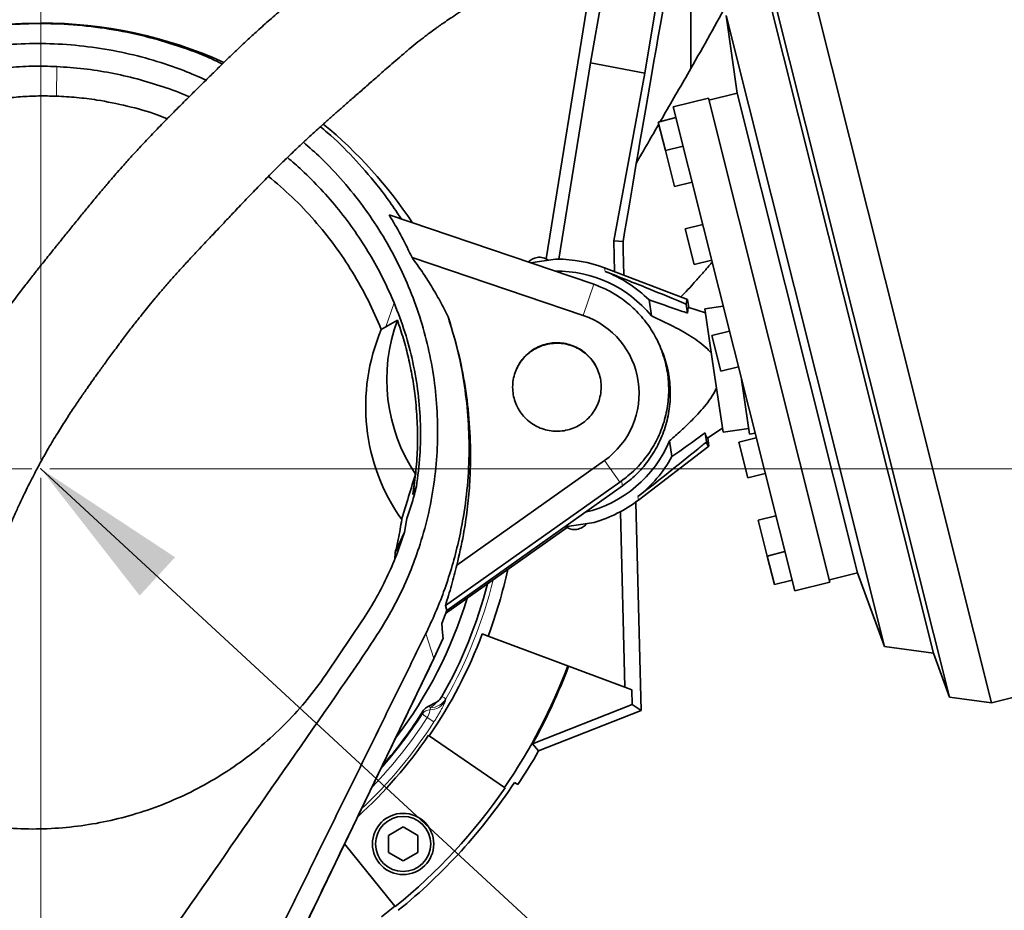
# Model space of a CAD drawing. Header units: millimetres. Extents: x 0 to 11920, y 0 to 8400.
# Tile 28 of 120: x 2749 to 3183, y 5019 to 5412. Entities that reach past the tile are written whole.
import ezdxf

# ---------------------------------------------------------------- set-up
doc = ezdxf.new("R2010")
doc.units = ezdxf.units.MM
doc.header["$LTSCALE"] = 20
doc.header["$PDSIZE"] = -1
doc.styles.add('SLDTEXTSTYLE0', font='TXT', dxfattribs={"width": 0.605})
doc.dimstyles.new('SLDDIMSTYLE1', dxfattribs={"dimtxt": 70, "dimasz": 70, "dimexe": 0, "dimexo": 0.0625, "dimgap": -17.5, "dimtad": 1, "dimdec": 1, "dimrnd": 1e-09, "dimzin": 12, "dimdsep": 46, "dimtxsty": 'SLDTEXTSTYLE0', "dimsah": 1, "dimcen": 0.09, "dimadec": 0, "dimazin": 3, "dimtfac": 1, "dimtmove": 0, "dimatfit": 0, "dimfxl": 1, "dimfrac": 2, "dimtolj": 1, "dimarcsym": 0})
doc.dimstyles.new('SLDDIMSTYLE2', dxfattribs={"dimtxt": 70, "dimasz": 70, "dimexe": 0, "dimexo": 0.0625, "dimgap": 17.5, "dimtad": 1, "dimdec": 1, "dimrnd": 1e-09, "dimzin": 12, "dimdsep": 46, "dimtxsty": 'SLDTEXTSTYLE0', "dimsah": 1, "dimcen": 0.09, "dimadec": 0, "dimazin": 3, "dimtfac": 1, "dimtmove": 0, "dimatfit": 0, "dimfxl": 1, "dimfrac": 2, "dimtolj": 1, "dimtzin": 12, "dimarcsym": 0})
doc.dimstyles.new('SLDDIMSTYLE5', dxfattribs={"dimtxt": 0.18, "dimasz": 70, "dimexe": 0, "dimexo": 0.0625, "dimgap": 0, "dimtad": 0, "dimtih": 1, "dimtoh": 1, "dimdec": 0, "dimrnd": 1e-09, "dimzin": 0, "dimdsep": 46, "dimtxsty": 'Standard', "dimsah": 1, "dimcen": 0.09, "dimadec": 0, "dimazin": 0, "dimtfac": 70, "dimtdec": 0, "dimtofl": 0, "dimtmove": 0, "dimatfit": 3, "dimfxl": 1, "dimfrac": 2, "dimtolj": 1, "dimtzin": 0, "dimarcsym": 0})
doc.dimstyles.new('SLDDIMSTYLE7', dxfattribs={"dimtxt": 70, "dimasz": 70, "dimexe": 0, "dimexo": 0.0625, "dimgap": 17.5, "dimtad": 1, "dimdec": 1, "dimrnd": 1e-09, "dimzin": 12, "dimdsep": 46, "dimtxsty": 'SLDTEXTSTYLE0', "dimsah": 1, "dimcen": 0.09, "dimadec": 0, "dimazin": 3, "dimtfac": 1, "dimtofl": 0, "dimtmove": 0, "dimatfit": 3, "dimfxl": 1, "dimfrac": 2, "dimtolj": 1, "dimtzin": 12, "dimarcsym": 0})

# ---------------------------------------------------------------- blocks, each defined once
blk = doc.blocks.new('_D_22')
at = {"color": 7, "linetype": 'Continuous', "lineweight": 0}
for p, q in [((2758.05, 5217.64), (2758.05, 6191.72)), ((3108.05, 6097.64), (3108.05, 6191.72)), ((2758.05, 6161.72), (2462.4, 6161.72)), ((2758.05, 6161.72), (3108.05, 6161.72))]:
    blk.add_line(p, q, dxfattribs=at)
at = {"color": 7, "linetype": 'Continuous', "lineweight": 18}
for points in [[(2758.05, 6161.72), (2828.05, 6151.72), (2828.05, 6171.72)], [(3108.05, 6161.72), (3038.05, 6171.72), (3038.05, 6151.72)]]:
    blk.add_solid(points, dxfattribs=at)
at = {"color": 7, "linetype": 'Continuous', "lineweight": 18, "insert": (2462.4, 6251.96), "char_height": 70, "attachment_point": 1, "style": 'SLDTEXTSTYLE0'}
blk.add_mtext('350', dxfattribs=at)
blk = doc.blocks.new('_D_23')
at = {"color": 7, "linetype": 'Continuous', "lineweight": 0}
for p, q in [((2753.16, 6043.64), (2288.66, 6043.64)), ((2318.66, 5213.64), (2318.66, 6043.64)), ((2754.05, 5213.64), (2288.66, 5213.64))]:
    blk.add_line(p, q, dxfattribs=at)
at = {"color": 7, "linetype": 'Continuous', "lineweight": 18}
for points in [[(2318.66, 6043.64), (2308.66, 5973.64), (2328.66, 5973.64)], [(2318.66, 5213.64), (2328.66, 5283.64), (2308.66, 5283.64)]]:
    blk.add_solid(points, dxfattribs=at)
at = {"color": 7, "linetype": 'Continuous', "lineweight": 18, "insert": (2228.43, 5548.43), "char_height": 70, "attachment_point": 1, "rotation": 90, "style": 'SLDTEXTSTYLE0'}
blk.add_mtext('830', dxfattribs=at)
blk = doc.blocks.new('_D_24')
at = {"color": 7, "linetype": 'Continuous', "lineweight": 0}
for p, q in [((2758.05, 5209.64), (2758.05, 4967.73)), ((2725.05, 4792.64), (2725.05, 5027.73)), ((2725.05, 4997.73), (2202.24, 4997.73)), ((2758.05, 4997.73), (2725.05, 4997.73)), ((2758.05, 4997.73), (2878.05, 4997.73))]:
    blk.add_line(p, q, dxfattribs=at)
at = {"color": 7, "linetype": 'Continuous', "lineweight": 18}
for points in [[(2725.05, 4997.73), (2655.05, 5007.73), (2655.05, 4987.73)], [(2758.05, 4997.73), (2828.05, 4987.73), (2828.05, 5007.73)]]:
    blk.add_solid(points, dxfattribs=at)
at = {"color": 7, "linetype": 'Continuous', "lineweight": 18, "insert": (2202.24, 5087.96), "char_height": 70, "attachment_point": 1, "style": 'SLDTEXTSTYLE0'}
blk.add_mtext('33', dxfattribs=at)
blk = doc.blocks.new('_D_29')
at = {"color": 7, "linetype": 'Continuous', "lineweight": 0}
for p, q in [((2762.05, 5213.64), (3942.51, 5213.64)), ((3912.51, 5213.64), (3912.51, 4068.64)), ((2762.05, 4068.64), (3942.51, 4068.64))]:
    blk.add_line(p, q, dxfattribs=at)
at = {"color": 7, "linetype": 'Continuous', "lineweight": 18}
for points in [[(3912.51, 5213.64), (3902.51, 5143.64), (3922.51, 5143.64)], [(3912.51, 4068.64), (3922.51, 4138.64), (3902.51, 4138.64)]]:
    blk.add_solid(points, dxfattribs=at)
at = {"color": 7, "linetype": 'Continuous', "lineweight": 18, "insert": (3822.28, 4534.19), "char_height": 70, "attachment_point": 1, "rotation": 90, "style": 'SLDTEXTSTYLE0'}
blk.add_mtext('1145', dxfattribs=at)
blk = doc.blocks.new('_D_31')
at = {"color": 7, "linetype": 'Continuous', "lineweight": 0}
for p, q in [((3467.39, 6043.64), (4537.73, 6043.64)), ((4507.73, 3672.64), (4507.73, 6043.64)), ((2972.47, 3672.64), (4537.73, 3672.64))]:
    blk.add_line(p, q, dxfattribs=at)
at = {"color": 7, "linetype": 'Continuous', "lineweight": 18}
for points in [[(4507.73, 6043.64), (4497.73, 5973.64), (4517.73, 5973.64)], [(4507.73, 3672.64), (4517.73, 3742.64), (4497.73, 3742.64)]]:
    blk.add_solid(points, dxfattribs=at)
at = {"color": 7, "linetype": 'Continuous', "lineweight": 18, "insert": (4417.5, 4751.19), "char_height": 70, "attachment_point": 1, "rotation": 90, "style": 'SLDTEXTSTYLE0'}
blk.add_mtext('2371', dxfattribs=at)
blk = doc.blocks.new('_D_32')
at = {"color": 7, "linetype": 'Continuous', "lineweight": 0}
for p, q in [((4331.41, 5708.24), (4331.41, 5828.24)), ((2910.05, 5708.24), (4361.41, 5708.24)), ((4331.41, 5213.64), (4331.41, 5708.24)), ((4202.49, 5316.56), (4202.49, 5605.31)), ((4202.49, 5605.31), (4309.92, 5605.31)), ((4309.92, 5605.31), (4309.92, 5316.56)), ((4309.92, 5316.56), (4202.49, 5316.56)), ((2762.05, 5213.64), (4361.41, 5213.64)), ((4331.41, 5213.64), (4331.41, 5093.64))]:
    blk.add_line(p, q, dxfattribs=at)
at = {"color": 7, "linetype": 'Continuous', "lineweight": 18}
for points in [[(4331.41, 5708.24), (4341.41, 5778.24), (4321.41, 5778.24)], [(4331.41, 5213.64), (4321.41, 5143.64), (4341.41, 5143.64)]]:
    blk.add_solid(points, dxfattribs=at)
at = {"color": 7, "linetype": 'Continuous', "lineweight": 18, "insert": (4219.69, 5340.62), "char_height": 70, "attachment_point": 1, "rotation": 90, "style": 'SLDTEXTSTYLE0'}
blk.add_mtext('494,6', dxfattribs=at)

msp = doc.modelspace()

# ---------------------------------------------------------------- linework, layer by layer
at = {"color": 7, "linetype": 'Continuous', "lineweight": 35}
for p, q in [((3040.440277, 5483.26613), (3024.346214, 5388.094783)), ((3177.268929, 5110.410498), (3090.055332, 5457.624824)), ((3044.731162, 5390.069592), (3044.731162, 5450.658991)), ((3158.760006, 5112.978854), (3074.956996, 5446.614967)), ((3000.713466, 5428.555825), (2980.860643, 5306.146002)), ((3000.443398, 5392.517665), (3006.77403, 5428.067554)), ((3151.690968, 5132.296008), (3077.855297, 5426.250204)), ((3060.243206, 5413.407291), (3065.11363, 5379.185504)), ((3130.100453, 5135.291976), (3060.243206, 5413.407291)), ((2986.416854, 5306.031885), (3000.443398, 5392.517665)), ((3024.346214, 5388.094783), (3000.443398, 5392.517665)), ((3024.346214, 5388.094783), (3010.666272, 5314.163546)), ((3065.11363, 5379.185504), (3052.685659, 5376.063836)), ((3118.221351, 5167.753317), (3065.11363, 5379.185504)), ((3052.442045, 5377.033708), (3036.924086, 5373.135894)), ((3052.442045, 5377.033708), (3065.840782, 5323.690725)), ((3090.519034, 5159.763961), (3036.924086, 5373.135894)), ((3038.109266, 5368.417464), (3030.350286, 5366.468557)), ((3033.516173, 5353.864545), (3030.350286, 5366.468557)), ((3041.275152, 5355.813452), (3033.516173, 5353.864545)), ((3037.479763, 5338.084721), (3033.516173, 5353.864545)), ((3037.479763, 5338.084721), (3045.238742, 5340.033628)), ((2911.627358, 5325.520115), (3001.455623, 5295.114925)), ((3065.840782, 5323.690725), (3106.036993, 5163.661776)), ((3049.924516, 5321.378652), (3042.165536, 5319.429745)), ((3046.129126, 5303.64992), (3042.165536, 5319.429745)), ((3010.666272, 5314.163546), (3014.801661, 5313.835942)), ((3010.666272, 5314.163546), (3011.00532, 5300.526756)), ((2997.264939, 5281.18532), (2921.749667, 5306.745829)), ((2973.981883, 5304.414273), (2985.08661, 5306.034426)), ((3046.129126, 5303.64992), (3053.888106, 5305.598828)), ((3043.261974, 5288.261145), (3006.679681, 5302.171583)), ((3001.925176, 5294.953396), (3001.455623, 5295.114925)), ((3027.287233, 5281.039157), (3026.265544, 5288.041945)), ((3043.261974, 5288.261145), (3043.787004, 5284.662526)), ((3042.679934, 5286.196007), (3043.263793, 5282.194163)), ((3051.196119, 5282.366353), (3043.787004, 5284.662526)), ((3058.979646, 5285.328411), (3050.935197, 5284.154746)), ((3050.935197, 5284.154746), (3054.905348, 5256.942839)), ((2908.198112, 5275.00462), (2910.233303, 5276.245933)), ((2915.29947, 5279.103726), (2910.233303, 5276.245933)), ((3061.739765, 5274.33984), (3053.980786, 5272.390932)), ((3057.944376, 5256.611108), (3053.980786, 5272.390932)), ((3030.748471, 5268.403118), (3030.130417, 5269.696278)), ((3057.944376, 5256.611108), (3065.703355, 5258.560015)), ((3054.905348, 5256.942839), (3058.875498, 5229.730931)), ((3067.105707, 5252.976979), (3070.615946, 5228.917366)), ((3051.547571, 5225.41612), (3050.963711, 5229.417964)), ((3052.170357, 5227.201983), (3058.614576, 5231.519324)), ((3058.875498, 5229.730931), (3070.255023, 5231.391176)), ((3073.555015, 5227.301027), (3065.796036, 5225.35212)), ((3070.615946, 5228.917366), (3073.059475, 5229.273871)), ((3021.612421, 5199.820731), (3052.695386, 5223.603365)), ((3036.344822, 5218.957319), (3035.323132, 5225.960107)), ((3052.695386, 5223.603365), (3052.170357, 5227.201983)), ((3069.759626, 5209.572296), (3065.796036, 5225.35212)), ((2941.492211, 5171.146198), (3006.593719, 5217.242014)), ((2923.280186, 5211.258506), (2922.14054, 5202.30212)), ((3069.759626, 5209.572296), (3077.518605, 5211.521203)), ((2922.14054, 5202.30212), (2923.706414, 5205.741373)), ((3013.313881, 5207.751072), (2936.447201, 5153.324801)), ((2937.053325, 5151.170834), (3014.532131, 5206.030528)), ((3013.313881, 5207.751072), (3014.114276, 5208.317074)), ((3020.488611, 5198.981781), (3020.507523, 5198.775625)), ((3020.507523, 5198.775625), (3020.528265, 5199.010685)), ((3020.507523, 5198.775625), (3022.787146, 5107.08739)), ((3013.637053, 5194.676375), (3015.559467, 5117.355385)), ((3082.204379, 5192.866227), (3074.445399, 5190.917319)), ((2918.396954, 5185.669161), (2919.468947, 5191.738129)), ((2989.172917, 5188.074667), (3002.023121, 5189.94948)), ((3078.408989, 5175.137495), (3074.445399, 5190.917319)), ((2918.178622, 5185.043533), (2914.342387, 5176.660742)), ((2936.522751, 5149.75845), (2990.099079, 5187.693739)), ((2914.114182, 5173.801633), (2914.342387, 5176.660742)), ((3078.408989, 5175.137495), (3086.167969, 5177.086402)), ((3081.574876, 5162.533483), (3078.408989, 5175.137495)), ((3105.79338, 5164.631648), (3118.221351, 5167.753317)), ((3118.221351, 5167.753317), (3130.100453, 5135.291976)), ((3081.574876, 5162.533483), (3089.333855, 5164.48239)), ((3090.519034, 5159.763961), (3106.036993, 5163.661776)), ((3177.268929, 5110.410498), (3398.837592, 5166.064307)), ((2934.887435, 5145.405245), (2937.053325, 5151.170834)), ((2937.053325, 5151.170834), (2936.447201, 5153.324801)), ((2899.597473, 5146.347727), (2884.536843, 5123.959003)), ((2955.340608, 5139.870294), (2952.738896, 5140.843034)), ((2935.434404, 5138.867312), (2931.423557, 5129.9877)), ((3015.559467, 5117.355385), (2955.340608, 5139.870294)), ((3130.100453, 5135.291976), (3151.690968, 5132.296008)), ((3151.690968, 5132.296008), (3158.760006, 5112.978854)), ((2931.424012, 5129.987484), (2857.635083, 4977.045252)), ((2931.499227, 5130.235682), (2930.838338, 5128.763228)), ((2931.424012, 5129.987484), (2930.838795, 5128.76302)), ((2931.528517, 5130.209034), (2932.120185, 5131.447002)), ((3015.559467, 5117.355385), (3018.734419, 5116.168319)), ((3018.896071, 5109.666538), (3018.734419, 5116.168319)), ((2928.835158, 5108.754811), (2932.556549, 5110.705082)), ((3158.760006, 5112.978854), (3177.268929, 5110.410498)), ((3018.896071, 5109.666538), (2974.924433, 5092.345649)), ((3022.787146, 5107.08739), (2977.591549, 5089.284371)), ((3018.896071, 5109.666538), (3022.787146, 5107.08739)), ((2929.345748, 5095.905216), (2929.086605, 5096.083321)), ((2962.531436, 5073.097325), (2929.345748, 5095.905216)), ((2977.591549, 5089.284371), (2974.924433, 5092.345649)), ((2968.449183, 5074.373399), (2966.963311, 5075.356876)), ((2962.79058, 5072.91922), (2962.531436, 5073.097325)), ((2911.319168, 5051.939696), (2917.819168, 5055.692473)), ((2917.819168, 5055.692473), (2924.319168, 5051.939696)), ((2911.319168, 5044.434143), (2911.319168, 5051.939696)), ((2924.319168, 5051.939696), (2924.319168, 5044.434143)), ((2891.98705, 5048.233804), (2914.195866, 5020.8082)), ((2917.819168, 5040.681366), (2911.319168, 5044.434143)), ((2924.319168, 5044.434143), (2917.819168, 5040.681366)), ((2914.195866, 5020.8082), (2914.393754, 5020.563829))]:
    msp.add_line(p, q, dxfattribs=at)
at = {"color": 8, "linetype": 'Continuous', "lineweight": 18}
for p, q in [((2765.072225, 5390.945579), (2764.925628, 5377.891344)), ((3006.901049, 5300.654296), (3006.679681, 5302.171583)), ((3001.925176, 5294.953396), (2997.264939, 5281.18532)), ((2913.8738, 5286.752051), (2910.233303, 5276.245933)), ((3013.313881, 5207.751072), (3006.593719, 5217.242014)), ((3014.114276, 5208.317074), (3014.532131, 5206.030528)), ((3021.612421, 5199.820731), (3021.391052, 5201.338017)), ((2927.830857, 5140.921579), (2931.424012, 5129.987484)), ((2936.662042, 5112.183978), (2936.449957, 5111.260664)), ((2929.762116, 5108.461174), (2928.835158, 5108.754811)), ((2929.65287, 5107.351486), (2929.918563, 5108.245534)), ((2928.444778, 5103.922664), (2931.408872, 5102.014193))]:
    msp.add_line(p, q, dxfattribs=at)
at = {"color": 7, "linetype": 'Continuous', "lineweight": 35}
for radius in [13.5, 12.165]:
    msp.add_circle((2917.819168, 5048.18692), radius, dxfattribs=at)
for centre, radius, start, end in [((2758.047743, 5213.635074), 196.5, 90, 165.54767756), ((2758.047743, 5213.635074), 196.5, 65.74478991, 90), ((2758.047743, 5213.635074), 196.5, 33.47756096, 50.6478037), ((2978.018481, 5299.893725), 7, 99.27800846, 136.03422715), ((2977.782204, 5299.859253), 7, 54.54368175, 97.32348785), ((2985.638674, 5246.837), 59.2, 90, 90.53431399), ((2985.638674, 5246.837), 59.2, 69.18066475, 90), ((2985.638674, 5246.837), 53.892393, 39.39313578, 90.80235501), ((2985.638674, 5246.837), 57.865275, 45.40474155, 68.44179634), ((2985.638674, 5246.837), 36.262613, 305.30080825, 71.3), ((2985.755886, 5252.9996), 75.136755, 159.67031496, 213.74756855), ((2985.638674, 5246.837), 53.892393, 283.39135885, 337.20836053), ((2985.638674, 5246.837), 57.865275, 308.15969997, 331.19675476), ((2985.638674, 5246.837), 59.2, 286.06718233, 307.42083156), ((2993.495145, 5193.814747), 7, 233.50617237, 277.32348785), ((2993.258868, 5193.780275), 7, 279.27800846, 322.05781456), ((2758.047743, 5213.635074), 210.63171, 339.5, 347.81175638), ((2758.047743, 5213.635074), 203.439454, 330.39519942, 345.55290251), ((2758.047743, 5213.635074), 196.5, 322.78554273, 343.10017428), ((2758.047743, 5213.635074), 207.854098, 325.5, 339.5), ((2758.047743, 5213.635074), 248.121824, 325.5, 339.5), ((2758.047743, 5213.635074), 248.488679, 330.78366856, 339.5), ((2758.047743, 5213.635074), 199.611253, 319.04956434, 327.7536403), ((2758.047743, 5213.635074), 207.539651, 312.38304778, 325.5), ((2758.047743, 5213.635074), 252.314447, 326.5, 330.47256858), ((2758.047743, 5213.635074), 250.532582, 309, 326.5), ((2758.047743, 5213.635074), 248.436271, 309, 325.5), ((2758.047743, 5213.635074), 248.121824, 307.25006572, 309)]:
    msp.add_arc(centre, radius, start, end, dxfattribs=at)
at = {"color": 8, "linetype": 'Continuous', "lineweight": 18}
for centre, radius, start, end in [((2758.047743, 5213.635074), 205.415171, 330.40386798, 346.19952056), ((2929.601265, 5115.305025), 7.953706, 270.37174104, 329.43685327), ((2928.103652, 5113.388495), 5.198941, 288.60247646, 328.92591188), ((2929.796153, 5116.197504), 7.952912, 270.88191816, 329.6911397), ((2929.66494, 5103.39078), 3.960724, 90.17461694, 146.65542436), ((2758.047743, 5213.635074), 206.187541, 313.27683283, 327.2239985), ((2758.047743, 5213.635074), 202.662188, 316.17723405, 327.2239985), ((2758.047743, 5213.635074), 200.015661, 318.5270616, 327.29636927)]:
    msp.add_arc(centre, radius, start, end, dxfattribs=at)
at = {"color": 7, "linetype": 'Continuous', "lineweight": 35}
for centre, major_axis, ratio, start_param, end_param in [((3108.047743, 5803.86657), (104.86083, 568.261586), 0.0095102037, 2.1748929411, 2.6124076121), ((3108.047743, 1665.187997), (-104.856189, 4228.981762), 0.0012990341, 0.5300367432, 0.5369555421), ((3047.890487, 5255.919388), (-4.720289, 32.353445), 0.0699799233, 6.244222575, 6.6333655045), ((3047.911539, 5255.922459), (-4.194014, 28.746293), 0.069965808, 6.2497963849, 6.6910615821), ((2986.785163, 5241.177684), (0, -86.101988), 0.9925257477, 4.3086379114, 5.3316286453), ((3047.911539, 5255.922459), (-4.194014, 28.746293), 0.069965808, 2.7337163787, 3.1749815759), ((3047.890487, 5255.919388), (-4.720289, 32.353445), 0.0699799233, 2.7914124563, 3.1805553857)]:
    msp.add_ellipse(centre, major_axis=major_axis, ratio=ratio, start_param=start_param, end_param=end_param, dxfattribs=at)
for points, knots in [([(2919.236153, 5457.427957), (2917.271554, 5456.113683), (2913.576753, 5453.641942), (2908.689248, 5450.080586), (2904.565538, 5446.9925), (2901.112956, 5444.358897), (2898.142159, 5442.082039), (2895.528852, 5440.08122), (2893.127068, 5438.249971), (2890.08749, 5435.945355), (2886.275245, 5433.080205), (2881.443413, 5429.47769), (2876.323028, 5425.64364), (2870.799984, 5421.374987), (2865.014818, 5416.691968), (2859.204802, 5411.748165), (2853.804055, 5406.93792), (2849.071377, 5402.573327), (2844.903282, 5398.63311), (2841.064401, 5394.940182), (2837.191576, 5391.169272), (2832.886877, 5386.940243), (2828.292565, 5382.412763), (2823.474624, 5377.64832), (2818.54152, 5372.729528), (2813.321044, 5367.454693), (2807.985848, 5361.961125), (2802.962443, 5356.663519), (2798.50793, 5351.840544), (2794.853269, 5347.784822), (2791.960766, 5344.506851), (2789.232426, 5341.364331), (2786.13539, 5337.735517), (2782.496607, 5333.384642), (2778.742181, 5328.830169), (2775.001376, 5324.252676), (2771.392561, 5319.811201), (2767.961297, 5315.570808), (2764.983481, 5311.875851), (2762.428295, 5308.694407), (2760.030611, 5305.698983), (2757.436527, 5302.444825), (2754.368953, 5298.569626), (2750.852585, 5294.073962), (2746.86387, 5288.870998), (2742.819418, 5283.425675), (2738.894026, 5277.950165), (2735.277531, 5272.72613), (2731.684448, 5267.341279), (2727.971457, 5261.547931), (2724.608218, 5256.058694), (2721.577979, 5250.9091), (2718.912196, 5246.221792), (2716.26189, 5241.390367), (2713.836517, 5236.806615), (2711.827983, 5232.888418), (2710.396113, 5230.024095), (2709.460232, 5228.120314), (2708.869553, 5226.907017), (2708.310033, 5225.74974), (2707.578671, 5224.224253), (2706.560483, 5222.073477), (2705.044919, 5218.818135), (2702.975385, 5214.259114), (2700.314415, 5208.18968), (2697.239476, 5200.884006), (2693.807567, 5192.345718), (2690.49176, 5183.66863), (2687.362225, 5175.092844), (2684.470082, 5166.845154), (2681.475083, 5158.022346), (2678.34779, 5148.602935), (2675.031381, 5138.551255), (2671.463588, 5127.815308), (2668.892481, 5120.419555), (2667.566428, 5116.605182)], [0, 0, 0, 0, 0.0170477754, 0.0320615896, 0.0450614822, 0.0560166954, 0.064988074, 0.0730387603, 0.0804826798, 0.0873189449, 0.1009286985, 0.1151581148, 0.1313222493, 0.1475041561, 0.1653926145, 0.1841982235, 0.2010267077, 0.2156424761, 0.2288702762, 0.2407084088, 0.2523165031, 0.2660090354, 0.2820528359, 0.2963034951, 0.3119912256, 0.3291044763, 0.3462048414, 0.3633182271, 0.3779698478, 0.3901701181, 0.3999216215, 0.4073267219, 0.4180612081, 0.431863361, 0.4453181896, 0.4577128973, 0.4717574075, 0.4841419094, 0.4949521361, 0.5041921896, 0.5120283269, 0.5210947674, 0.53247918, 0.5456087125, 0.5599599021, 0.5772676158, 0.5920057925, 0.6062748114, 0.6210111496, 0.6365993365, 0.6537376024, 0.6654838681, 0.6779063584, 0.6910293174, 0.7036028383, 0.7137633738, 0.7214471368, 0.7257237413, 0.7284395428, 0.7308011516, 0.7347573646, 0.7403397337, 0.7475542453, 0.7600307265, 0.7755514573, 0.7940918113, 0.8155842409, 0.8398965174, 0.8588700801, 0.8790901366, 0.9005474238, 0.9232692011, 0.9473225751, 0.9728315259, 1, 1, 1, 1]), ([(2717.334207, 5111.922748), (2718.550534, 5115.429217), (2720.928872, 5122.285571), (2724.212198, 5132.210775), (2727.259249, 5141.46937), (2730.078554, 5149.976893), (2732.68929, 5157.684017), (2735.227018, 5164.943643), (2737.665083, 5171.634327), (2739.976402, 5177.666971), (2741.955369, 5182.613331), (2743.588075, 5186.549034), (2744.959047, 5189.759858), (2746.160584, 5192.506134), (2747.28428, 5195.017081), (2748.406924, 5197.473947), (2749.671255, 5200.182883), (2751.225694, 5203.430115), (2753.160835, 5207.348591), (2755.502423, 5211.916646), (2758.285542, 5217.111467), (2761.583223, 5222.957743), (2765.212017, 5229.013803), (2768.920127, 5234.889373), (2772.372433, 5240.148003), (2775.521868, 5244.803624), (2778.397375, 5248.958967), (2781.142546, 5252.855712), (2783.928218, 5256.748215), (2786.98112, 5260.953238), (2790.395761, 5265.59116), (2794.015431, 5270.43971), (2797.532059, 5275.085006), (2800.621347, 5279.078886), (2803.327788, 5282.500708), (2805.896464, 5285.679407), (2808.682074, 5289.049822), (2811.889901, 5292.832028), (2815.364567, 5296.814782), (2819.000509, 5300.874244), (2822.680186, 5304.891409), (2826.241647, 5308.713638), (2829.386248, 5312.059952), (2831.903771, 5314.733179), (2834.234336, 5317.2062), (2836.86532, 5319.995987), (2840.27391, 5323.606506), (2844.496748, 5328.068326), (2849.30442, 5333.117644), (2854.40842, 5338.417202), (2859.400788, 5343.513367), (2864.0973, 5348.205368), (2868.375344, 5352.377968), (2872.233211, 5356.043491), (2875.660197, 5359.225213), (2878.719163, 5362.01959), (2881.819734, 5364.817591), (2885.106568, 5367.751561), (2888.723808, 5370.95202), (2892.478278, 5374.255011), (2896.466021, 5377.753626), (2900.747963, 5381.508581), (2905.447875, 5385.633004), (2909.792584, 5389.44562), (2913.773757, 5392.919056), (2917.224252, 5395.895527), (2920.805985, 5398.911291), (2924.281731, 5401.742509), (2927.370004, 5404.160157), (2930.044786, 5406.174251), (2932.119436, 5407.686569), (2933.950194, 5408.990599), (2935.998581, 5410.418791), (2938.66814, 5412.235275), (2941.984133, 5414.433874), (2945.893039, 5416.964494), (2950.339785, 5419.785835), (2953.295464, 5421.680163), (2954.870366, 5422.689536)], [0, 0, 0, 0, 0.0267990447, 0.0524013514, 0.0765027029, 0.0988520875, 0.1192690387, 0.1376435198, 0.1569322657, 0.1732429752, 0.1867030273, 0.1974204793, 0.2056249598, 0.213228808, 0.2201927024, 0.2265302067, 0.2337240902, 0.2430178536, 0.2541623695, 0.2672801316, 0.2823534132, 0.2991103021, 0.3180994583, 0.3353562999, 0.350903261, 0.3647469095, 0.3768844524, 0.3881616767, 0.3998647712, 0.4120816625, 0.4262422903, 0.4421235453, 0.4564570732, 0.4689272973, 0.4792355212, 0.4883895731, 0.4987496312, 0.5109341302, 0.5242218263, 0.5368957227, 0.5502455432, 0.563513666, 0.5745878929, 0.5833436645, 0.5899389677, 0.5989692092, 0.610874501, 0.6256142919, 0.6431420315, 0.6610529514, 0.6786393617, 0.6946504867, 0.7091201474, 0.7220733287, 0.7335245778, 0.7434786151, 0.7527079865, 0.7646061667, 0.7764812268, 0.7891287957, 0.8027555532, 0.8173498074, 0.8332974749, 0.8515106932, 0.862693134, 0.8745626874, 0.8869813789, 0.8989352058, 0.910062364, 0.9192840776, 0.9264120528, 0.9311600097, 0.9376564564, 0.94615756, 0.956646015, 0.9691049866, 0.9835379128, 1, 1, 1, 1]), ([(3064.51385, 5426.033222), (3063.413636, 5423.964467), (3056.958054, 5411.825895), (3050.275128, 5399.934422), (3044.731162, 5390.069592)], [0, 0, 0, 0, 0.1704282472, 1, 1, 1, 1]), ([(2587.64302, 5303.500097), (2588.850644, 5305.923656), (2591.266398, 5310.771785), (2595.330709, 5317.913782), (2599.679311, 5324.873566), (2604.386913, 5331.706573), (2609.443304, 5338.390375), (2614.858934, 5344.914641), (2620.583882, 5351.208203), (2628.206292, 5358.861014), (2638.042496, 5367.55483), (2650.506387, 5376.874136), (2663.874596, 5385.242693), (2677.934857, 5392.476185), (2692.511229, 5398.505595), (2707.569628, 5403.322133), (2720.548553, 5406.30865), (2731.172299, 5408.052265), (2741.673008, 5409.319677), (2754.748599, 5410.080251), (2770.464282, 5409.713297), (2786.278873, 5408.019007), (2801.852875, 5405.033749), (2816.960241, 5400.740129), (2829.041992, 5396.449271), (2835.915693, 5393.135462), (2838.123282, 5392.071184)], [0, 0, 0, 0, 0.0279889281, 0.0559895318, 0.0842003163, 0.1124112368, 0.1413145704, 0.1702181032, 0.1993585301, 0.2284988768, 0.2808021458, 0.3334593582, 0.3872357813, 0.4414014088, 0.4942222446, 0.5474139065, 0.6017795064, 0.629172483, 0.6565654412, 0.7089877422, 0.7617752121, 0.8157162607, 0.8700551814, 0.9223827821, 0.9750720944, 1, 1, 1, 1]), ([(2533.666069, 5083.147348), (2535.074179, 5089.737107), (2537.890612, 5102.917624), (2545.125385, 5128.930376), (2558.036495, 5171.767813), (2572.250252, 5219.961399), (2583.613415, 5259.167293), (2589.484441, 5278.7306), (2593.340744, 5290.383107), (2598.190768, 5302.340017), (2604.403856, 5314.375133), (2611.994982, 5326.52336), (2620.722573, 5338.111287), (2630.456962, 5348.938261), (2641.026191, 5358.840462), (2652.437301, 5367.865367), (2664.746613, 5376.000389), (2677.765927, 5383.091253), (2691.271434, 5389.026367), (2705.286228, 5393.853574), (2719.858816, 5397.534474), (2734.642103, 5399.966118), (2749.367161, 5401.144919), (2764.066785, 5401.142318), (2778.88436, 5399.91649), (2793.486496, 5397.496813), (2807.601579, 5393.913482), (2820.069873, 5389.821729), (2827.656326, 5386.423194), (2830.893529, 5384.973011)], [0, 0, 0, 0, 0.0410039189, 0.082014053, 0.1642431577, 0.3132339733, 0.3877232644, 0.4126154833, 0.437505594, 0.462358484, 0.4909512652, 0.5195451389, 0.5489430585, 0.5783413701, 0.6069365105, 0.6355314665, 0.6649540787, 0.6943762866, 0.7229904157, 0.7516041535, 0.7810842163, 0.8105638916, 0.8385953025, 0.8666264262, 0.8955009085, 0.9243751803, 0.9519321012, 0.9794890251, 1, 1, 1, 1]), ([(2647.932983, 5346.408948), (2650.50262, 5348.82405), (2655.642919, 5353.65522), (2663.980784, 5360.246859), (2672.732783, 5366.312813), (2681.900075, 5371.768163), (2691.416633, 5376.593037), (2701.261715, 5380.77087), (2711.414628, 5384.28348), (2721.853613, 5387.10951), (2732.494981, 5389.219867), (2743.281446, 5390.576983), (2754.156093, 5391.241183), (2761.432783, 5391.044129), (2765.072225, 5390.945572)], [0, 0, 0, 0, 0.0836377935, 0.1673090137, 0.2508129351, 0.3342269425, 0.4173646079, 0.5000431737, 0.5831571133, 0.6665715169, 0.7501102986, 0.8332482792, 0.9165989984, 1, 1, 1, 1]), ([(2765.072225, 5390.945579), (2769.055921, 5390.676318), (2777.020417, 5390.137993), (2788.865202, 5388.259981), (2800.565101, 5385.635717), (2812.005606, 5382.089469), (2819.650662, 5379.386514), (2823.357929, 5377.661439), (2823.451377, 5377.617956)], [0, 0, 0, 0, 0.199039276, 0.3979338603, 0.5967940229, 0.7957300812, 0.9948510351, 1, 1, 1, 1]), ([(3031.187795, 5366.678923), (3031.740336, 5367.638026), (3034.172559, 5371.859883), (3038.691446, 5379.666751), (3042.719224, 5386.60422), (3044.731162, 5390.069592)], [0, 0, 0, 0, 0.1282515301, 0.5645482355, 1, 1, 1, 1]), ([(2764.925628, 5377.891344), (2762.294007, 5377.948734), (2757.030753, 5378.063515), (2749.106988, 5377.687784), (2741.183554, 5376.906322), (2731.895414, 5375.462274), (2721.35223, 5373.06322), (2709.592418, 5369.339752), (2698.078499, 5364.59338), (2687.300576, 5359.048784), (2677.379341, 5352.907849), (2668.244058, 5346.258814), (2659.527212, 5338.926609), (2654.157471, 5333.488633), (2651.472507, 5330.76955)], [0, 0, 0, 0, 0.0623492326, 0.1246987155, 0.1878046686, 0.2509106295, 0.3472910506, 0.4436732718, 0.5428340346, 0.6419973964, 0.7305035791, 0.8190110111, 0.9095023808, 1, 1, 1, 1]), ([(2813.826003, 5367.9482), (2812.343316, 5368.539304), (2806.611716, 5370.824322), (2796.239105, 5373.663818), (2784.357216, 5376.081471), (2773.890186, 5377.402019), (2767.913813, 5377.728236), (2764.925628, 5377.891344)], [0, 0, 0, 0, 0.09550650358, 0.36919802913, 0.64185224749, 0.82092620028, 1, 1, 1, 1]), ([(2881.340737, 5364.381338), (2882.368198, 5363.551109), (2887.510003, 5359.396325), (2895.922455, 5350.917463), (2904.998149, 5340.577254), (2911.982511, 5331.388883), (2915.429829, 5326.205583), (2917.122855, 5323.659992)], [0, 0, 0, 0, 0.0725762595, 0.3631994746, 0.6559085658, 0.8310119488, 1, 1, 1, 1]), ([(3020.661063, 5348.353596), (3021.045602, 5349.027239), (3023.121548, 5352.663917), (3026.41753, 5358.405672), (3029.43803, 5363.643871), (3030.567705, 5365.602971)], [0, 0, 0, 0, 0.12458831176, 0.67259360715, 1, 1, 1, 1]), ([(2873.86108, 5357.544333), (2876.451826, 5355.291555), (2882.682511, 5349.873674), (2891.495665, 5340.399449), (2900.373157, 5329.36996), (2908.282209, 5317.647807), (2915.227538, 5305.253891), (2921.113294, 5292.298069), (2925.845924, 5278.989655), (2929.456398, 5265.300717), (2931.891218, 5251.269209), (2933.109929, 5237.024259), (2933.085732, 5222.792274), (2931.831817, 5208.536273), (2929.307692, 5194.323244), (2925.741633, 5181.138375), (2921.442988, 5169.130828), (2916.666207, 5158.2781), (2909.980809, 5145.947368), (2901.181258, 5132.338649), (2866.932292, 5082.981067), (2836.089686, 5038.701163), (2808.747611, 4999.446878)], [0, 0, 0, 0, 0.0242968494, 0.0584333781, 0.0918989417, 0.1253649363, 0.1597694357, 0.1941744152, 0.2282426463, 0.2623112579, 0.2973302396, 0.3323496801, 0.367117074, 0.4018846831, 0.4376341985, 0.4733840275, 0.5024207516, 0.5314900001, 0.5605172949, 0.6052963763, 0.6500938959, 1, 1, 1, 1]), ([(2866.811138, 5350.834504), (2868.948078, 5349.019352), (2874.140463, 5344.608854), (2881.706585, 5336.899494), (2889.564721, 5327.852944), (2896.746779, 5318.255253), (2903.226955, 5308.177236), (2909.035677, 5297.686045), (2912.259152, 5290.401101), (2913.8738, 5286.752051)], [0, 0, 0, 0, 0.1035402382, 0.2515844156, 0.400159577, 0.5492858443, 0.6989713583, 0.8492138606, 1, 1, 1, 1]), ([(2908.198112, 5275.00462), (2906.328112, 5279.337594), (2902.581527, 5288.018798), (2895.611462, 5300.397775), (2887.723219, 5312.199869), (2878.82307, 5323.276961), (2869.131304, 5333.51482), (2861.988243, 5339.564279), (2858.46956, 5342.544252)], [0, 0, 0, 0, 0.1669409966, 0.334469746, 0.5019772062, 0.6688890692, 0.8368942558, 1, 1, 1, 1]), ([(2911.627358, 5325.520115), (2911.848263, 5325.16404), (2913.837645, 5321.957375), (2917.402559, 5315.778025), (2920.298911, 5309.760135), (2921.749667, 5306.745829)], [0, 0, 0, 0, 0.0586863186, 0.5285045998, 1, 1, 1, 1]), ([(2921.749667, 5306.745829), (2923.23874, 5304.692946), (2926.220085, 5300.582769), (2930.328563, 5294.144263), (2934.19108, 5287.523368), (2936.503671, 5282.953556), (2937.661215, 5280.666184)], [0, 0, 0, 0, 0.2486531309, 0.4978406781, 0.7486492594, 1, 1, 1, 1]), ([(3054.100116, 5304.754775), (3054.096692, 5304.750585), (3053.704267, 5304.270442), (3053.018741, 5303.456135), (3051.989549, 5302.235403), (3050.88674, 5300.945889), (3049.483425, 5299.327889), (3047.717648, 5297.328962), (3045.412906, 5294.778305), (3042.917671, 5292.078912), (3041.101162, 5290.192693), (3040.318787, 5289.380293)], [0, 0, 0, 0, 0.0007953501, 0.0911604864, 0.1560938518, 0.2349770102, 0.3389801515, 0.4681848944, 0.6227005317, 0.8374961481, 1, 1, 1, 1]), ([(3006.901049, 5300.654296), (3013.222827, 5298.152138), (3025.183637, 5293.418052), (3037.074078, 5288.509968), (3042.679934, 5286.196007)], [0, 0, 0, 0, 0.5285409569, 1, 1, 1, 1]), ([(3001.925176, 5294.953396), (3003.962901, 5294.151464), (3008.075468, 5292.532994), (3014.212093, 5288.821152), (3019.154336, 5284.776604), (3022.959898, 5280.745341), (3026.408517, 5276.40697), (3029.296899, 5271.647324), (3031.552233, 5266.584737), (3032.950219, 5262.550363), (3034.006961, 5258.349336), (3034.871296, 5252.897418), (3035.094665, 5246.151822), (3034.077853, 5238.210243), (3032.117899, 5231.682657), (3029.874486, 5226.630225), (3027.207965, 5221.785569), (3023.941631, 5217.28925), (3020.145578, 5213.265682), (3017.171218, 5210.575645), (3015.078575, 5209.02953), (3014.114276, 5208.317074)], [0, 0, 0, 0, 0.0608894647, 0.1228879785, 0.1988471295, 0.2379632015, 0.2770790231, 0.3530373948, 0.3921564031, 0.4312758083, 0.4717918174, 0.5126315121, 0.5848234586, 0.6589050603, 0.73466399, 0.773676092, 0.8126887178, 0.8885234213, 0.9275746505, 0.9666260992, 1, 1, 1, 1]), ([(3026.265544, 5288.041945), (3030.915762, 5286.468287), (3036.59173, 5284.547509), (3042.242581, 5282.554361), (3043.263793, 5282.194163)], [0, 0, 0, 0, 0.8192818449, 1, 1, 1, 1]), ([(2913.8738, 5286.752051), (2915.534877, 5282.465124), (2918.863382, 5273.87488), (2922.315874, 5260.52274), (2924.624707, 5246.934848), (2925.630141, 5233.190694), (2925.467126, 5219.398306), (2924.293636, 5210.296153), (2923.706414, 5205.741373)], [0, 0, 0, 0, 0.1653304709, 0.3312930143, 0.497887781, 0.6649565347, 0.8323419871, 1, 1, 1, 1]), ([(2937.661215, 5280.666184), (2939.088975, 5275.949797), (2941.944499, 5266.51701), (2944.810419, 5251.884697), (2946.578572, 5236.971329), (2947.118705, 5221.64584), (2946.37468, 5206.137332), (2944.516209, 5192.184329), (2941.995341, 5180.011932), (2939.201222, 5169.587556), (2935.876856, 5159.589801), (2932.123752, 5150.008633), (2929.263167, 5143.953445), (2927.830857, 5140.921579)], [0, 0, 0, 0, 0.10281498, 0.205630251, 0.3110675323, 0.4165055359, 0.5259167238, 0.6353282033, 0.7103810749, 0.7854951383, 0.8605476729, 0.930175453, 1, 1, 1, 1]), ([(2937.661215, 5280.666184), (2939.202109, 5275.617828), (2942.29418, 5265.487423), (2945.364371, 5249.789019), (2947.232611, 5233.807511), (2947.701121, 5219.339557), (2947.228886, 5206.572976), (2946.178835, 5195.540987), (2944.42315, 5183.684424), (2942.537368, 5175.617261), (2941.492211, 5171.146198)], [0, 0, 0, 0, 0.1425070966, 0.2859652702, 0.4313731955, 0.576781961, 0.6765005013, 0.7762997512, 0.8760186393, 1, 1, 1, 1]), ([(3053.788342, 5264.598931), (3053.245348, 5265.193018), (3051.697068, 5266.886984), (3048.762036, 5269.300799), (3043.78448, 5272.711057), (3036.643529, 5276.714927), (3030.580055, 5279.517303), (3027.287233, 5281.039157)], [0, 0, 0, 0, 0.0768683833, 0.219180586, 0.3616974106, 0.6533642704, 1, 1, 1, 1]), ([(2922.14054, 5202.30212), (2922.645866, 5205.837053), (2923.658881, 5212.923442), (2924.252623, 5223.742884), (2924.140825, 5234.689376), (2923.298855, 5244.86525), (2921.940053, 5254.151449), (2920.222318, 5262.557905), (2918.061031, 5270.902794), (2916.219989, 5276.370085), (2915.29947, 5279.103726)], [0, 0, 0, 0, 0.13745408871, 0.27555065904, 0.41682144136, 0.55879587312, 0.66841866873, 0.77804112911, 0.88902073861, 1, 1, 1, 1]), ([(3004.954268, 5246.867512), (3004.747948, 5245.803902), (3004.329317, 5243.645793), (3003.029659, 5240.613966), (3001.260206, 5237.808296), (2999.057225, 5235.362907), (2996.451201, 5233.307476), (2993.564454, 5231.72731), (2990.421093, 5230.649494), (2987.17074, 5230.115992), (2983.847, 5230.138455), (2980.606444, 5230.713996), (2977.479727, 5231.832432), (2974.616106, 5233.448378), (2972.037685, 5235.535765), (2969.871315, 5238.006332), (2968.131097, 5240.827996), (2966.902273, 5243.874374), (2966.196202, 5247.112811), (2966.041994, 5250.394844), (2966.449652, 5253.685903), (2967.390547, 5256.836911), (2968.866903, 5259.810848), (2970.801201, 5262.473201), (2973.178628, 5264.791945), (2975.885542, 5266.660174), (2978.893531, 5268.062563), (2982.064919, 5268.927373), (2985.365671, 5269.256892), (2988.644147, 5269.024324), (2991.867346, 5268.242806), (2994.885766, 5266.941007), (2997.668094, 5265.134996), (3000.088695, 5262.908957), (3002.115202, 5260.28126), (3003.666448, 5257.377744), (3004.699998, 5254.225084), (3005.277189, 5250.693348), (3005.068744, 5248.223783), (3004.954268, 5246.867512)], [0, 0, 0, 0, 0.0264833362, 0.053735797, 0.0802193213, 0.1074679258, 0.1339416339, 0.1611784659, 0.1876954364, 0.2149828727, 0.2414821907, 0.268754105, 0.2952248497, 0.3224676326, 0.3489163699, 0.3761343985, 0.4025713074, 0.4297732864, 0.4562122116, 0.483413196, 0.5098711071, 0.5370920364, 0.5635834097, 0.5908439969, 0.6173225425, 0.6445723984, 0.6710316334, 0.6982617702, 0.7247134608, 0.7519340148, 0.7783872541, 0.8056059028, 0.8320679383, 0.8592929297, 0.8857703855, 0.9130118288, 0.9395108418, 0.9667797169, 1, 1, 1, 1]), ([(2967.944178, 5257.754429), (2968.294677, 5258.474187), (2969.122152, 5260.173426), (2970.998963, 5262.551288), (2973.406535, 5264.815382), (2976.200715, 5266.650957), (2979.232709, 5267.984447), (2982.477614, 5268.794096), (2985.784672, 5269.05107), (2989.1192, 5268.739795), (2992.328569, 5267.885701), (2995.373706, 5266.486362), (2998.120723, 5264.617377), (3000.514037, 5262.283612), (3002.28189, 5259.979711), (3003.043363, 5258.357928), (3003.327507, 5257.75276)], [0, 0, 0, 0, 0.0542503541, 0.1280768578, 0.2040417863, 0.2779127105, 0.3539127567, 0.4278694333, 0.503954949, 0.5780207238, 0.6542300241, 0.7283230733, 0.8045758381, 0.8785486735, 0.954680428, 1, 1, 1, 1]), ([(3014.532131, 5206.030528), (3016.581972, 5207.625842), (3020.733411, 5210.856751), (3025.995902, 5216.970592), (3029.64022, 5222.80179), (3031.983977, 5227.913212), (3033.885807, 5233.204644), (3035.114229, 5238.718714), (3035.63583, 5244.320215), (3035.675508, 5249.944763), (3035.029307, 5255.566918), (3033.61603, 5261.00402), (3032.656483, 5264.206135), (3031.794798, 5265.898585), (3031.580756, 5266.318989)], [0, 0, 0, 0, 0.11480837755, 0.232515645, 0.35504697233, 0.41814362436, 0.48124058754, 0.60384899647, 0.6669893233, 0.73013039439, 0.85278786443, 0.91595567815, 0.97912342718, 1, 1, 1, 1]), ([(3035.323132, 5225.960107), (3035.975237, 5226.525805), (3038.309423, 5228.550702), (3042.252145, 5232.119035), (3046.496138, 5236.321619), (3050.052534, 5240.203494), (3052.880991, 5243.76723), (3054.85656, 5246.832693), (3055.763852, 5248.742589), (3056.022353, 5249.286746)], [0, 0, 0, 0, 0.0824894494, 0.2952681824, 0.5079877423, 0.6529817, 0.7980300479, 0.9424558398, 1, 1, 1, 1]), ([(3050.963711, 5229.417964), (3050.69079, 5229.219108), (3045.84793, 5225.690503), (3040.958606, 5222.226298), (3036.344822, 5218.957319)], [0, 0, 0, 0, 0.0563554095, 1, 1, 1, 1]), ([(3051.547571, 5225.41612), (3050.330677, 5224.422472), (3040.366956, 5216.286653), (3030.261928, 5208.326221), (3021.391052, 5201.338017)], [0, 0, 0, 0, 0.1221324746, 1, 1, 1, 1]), ([(2923.280186, 5211.258506), (2923.080429, 5210.597871), (2921.808513, 5206.391396), (2919.779069, 5199.697358), (2917.952945, 5193.695129), (2917.194645, 5191.202697)], [0, 0, 0, 0, 0.0982430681, 0.6255445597, 1, 1, 1, 1]), ([(2923.706414, 5205.741374), (2923.111763, 5203.379297), (2921.920333, 5198.646691), (2920.287048, 5194.043724), (2919.468947, 5191.738129)], [0, 0, 0, 0, 0.4991069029, 1, 1, 1, 1]), ([(2914.342387, 5176.660742), (2914.809759, 5178.568762), (2915.644534, 5181.976686), (2916.563406, 5186.835386), (2916.989468, 5189.783151), (2917.194645, 5191.202697)], [0, 0, 0, 0, 0.397407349, 0.7098113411, 1, 1, 1, 1]), ([(2918.396954, 5185.669161), (2917.265736, 5182.258964), (2914.997935, 5175.422398), (2910.62532, 5165.451092), (2905.59158, 5155.678023), (2901.598848, 5149.463023), (2899.597473, 5146.347727)], [0, 0, 0, 0, 0.246977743, 0.4951268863, 0.7469301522, 1, 1, 1, 1]), ([(2941.492211, 5171.146198), (2940.756983, 5168.156401), (2939.284927, 5162.170294), (2937.393796, 5156.275437), (2936.447201, 5153.324801)], [0, 0, 0, 0, 0.4994559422, 1, 1, 1, 1]), ([(2934.887435, 5145.405245), (2934.90412, 5145.190371), (2934.998494, 5143.974954), (2935.177061, 5141.782565), (2935.348416, 5139.839284), (2935.434094, 5138.867644)], [0, 0, 0, 0, 0.09696670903, 0.54848344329, 1, 1, 1, 1]), ([(2927.830857, 5140.921579), (2924.735736, 5134.641285), (2918.54505, 5122.079797), (2906.174244, 5096.839815), (2893.790239, 5071.72466), (2881.409077, 5046.566377), (2872.114439, 5027.661993), (2862.840062, 5008.559561), (2856.669043, 4995.770951), (2853.583067, 4989.37568)], [0, 0, 0, 0, 0.124906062, 0.2498299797, 0.4996327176, 0.6246213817, 0.7496028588, 0.8747825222, 1, 1, 1, 1]), ([(2930.838831, 5128.763095), (2928.781713, 5124.499133), (2924.666429, 5115.969035), (2918.51942, 5103.228222), (2908.258557, 5081.960329), (2893.884331, 5052.166371), (2879.506896, 5022.365698), (2869.250324, 5001.106787), (2863.310519, 4988.795418), (2859.404311, 4980.698671), (2857.556508, 4976.868564)], [0, 0, 0, 0, 0.0840236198, 0.1680900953, 0.2521530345, 0.5042786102, 0.7564059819, 0.8404711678, 0.9245360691, 1, 1, 1, 1]), ([(2884.536843, 5123.959003), (2881.960215, 5120.32966), (2876.797925, 5113.058248), (2867.865098, 5102.991457), (2858.14222, 5093.632091), (2847.594978, 5085.119753), (2836.275639, 5077.532738), (2824.261074, 5070.914652), (2811.665214, 5065.331687), (2798.790248, 5060.926069), (2785.731754, 5057.718325), (2772.600474, 5055.643302), (2759.305756, 5054.66864), (2746.23336, 5054.815003), (2733.490627, 5056.057323), (2721.123221, 5058.189299), (2713.072263, 5060.434154), (2709.050384, 5061.555577)], [0, 0, 0, 0, 0.0687651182, 0.137771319, 0.2067674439, 0.2755187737, 0.3444163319, 0.4135835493, 0.4827378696, 0.5516177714, 0.617311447, 0.6832618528, 0.7492044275, 0.8148873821, 0.8765550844, 0.9383327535, 1, 1, 1, 1]), ([(2932.556549, 5110.705082), (2933.209857, 5111.185552), (2934.141497, 5111.870719), (2934.74777, 5112.842627), (2934.928897, 5113.132989)], [0, 0, 0, 0, 0.701245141, 1, 1, 1, 1]), ([(2928.835158, 5108.754811), (2928.729188, 5108.710116), (2928.211257, 5108.491664), (2927.486909, 5107.978281), (2927.047358, 5107.372841), (2926.8713, 5107.130338)], [0, 0, 0, 0, 0.1335992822, 0.6529721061, 1, 1, 1, 1])]:
    msp.add_open_spline(points, degree=3, knots=knots, dxfattribs=at)
at = {"color": 8, "linetype": 'Continuous', "lineweight": 18}
for points, knots in [([(2936.449957, 5111.260664), (2936.341556, 5110.937659), (2936.129185, 5110.304853), (2935.231555, 5108.50124), (2934.267788, 5106.739035), (2933.408639, 5105.24584), (2932.447683, 5103.648629), (2931.755132, 5102.558988), (2931.408872, 5102.014193)], [0, 0, 0, 0, 0.2547851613, 0.49915586, 0.6240897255, 0.7489894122, 0.8745006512, 1, 1, 1, 1]), ([(2934.928897, 5113.132989), (2935.097895, 5113.052974), (2935.762001, 5112.738541), (2936.464173, 5112.367951), (2936.603875, 5112.238061), (2936.662042, 5112.183978)], [0, 0, 0, 0, 0.166120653, 0.6527985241, 1, 1, 1, 1]), ([(2926.356231, 5105.567883), (2926.503127, 5106.010256), (2926.675866, 5106.530454), (2926.845867, 5107.052269), (2926.8713, 5107.130338)], [0, 0, 0, 0, 0.8503911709, 1, 1, 1, 1]), ([(2928.444778, 5103.922664), (2928.612162, 5104.207768), (2928.825982, 5104.571967), (2929.14713, 5105.231888), (2929.313761, 5105.651093), (2929.51011, 5106.286499), (2929.605043, 5106.94012), (2929.635922, 5107.20572), (2929.65287, 5107.351486)], [0, 0, 0, 0, 0.1631147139, 0.2083672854, 0.3956858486, 0.43295535, 0.6887954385, 1, 1, 1, 1]), ([(2929.918563, 5108.245534), (2929.921902, 5108.26833), (2929.929561, 5108.320626), (2929.894565, 5108.396869), (2929.80321, 5108.441223), (2929.762116, 5108.461174)], [0, 0, 0, 0, 0.2983272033, 0.6843694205, 1, 1, 1, 1]), ([(2928.444778, 5103.922664), (2928.119698, 5104.150132), (2927.35519, 5104.685081), (2926.542565, 5105.311645), (2926.418253, 5105.482593), (2926.356231, 5105.567883)], [0, 0, 0, 0, 0.2704369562, 0.6360010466, 1, 1, 1, 1])]:
    msp.add_open_spline(points, degree=3, knots=knots, dxfattribs=at)
at = {"color": 7, "linetype": 'Continuous', "lineweight": 0}
msp.add_point((2758.047743, 5213.635074), dxfattribs=at)

# ---------------------------------------------------------------- dimensions: what is measured, and where the dimension line sits
at = {"color": 7, "linetype": 'Continuous', "lineweight": 18}
for base, p1, p2, angle, dimstyle, picture, middle in [((3108.047743, 6161.723716), (2758.047743, 5213.635074), (3108.047743, 6093.635074), 0, 'SLDDIMSTYLE7', '_D_22', (2542.609138, 6161.723716)), ((2318.660787, 6043.635074), (2758.047743, 5213.635074), (2757.155149, 6043.635074), 90, 'SLDDIMSTYLE7', '_D_23', (2318.660787, 5628.635074)), ((4507.732136, 6043.635074), (2968.471762, 3672.635074), (3463.389079, 6043.635074), 90, 'SLDDIMSTYLE7', '_D_31', (4507.732136, 4858.135074)), ((4331.410524, 5708.235074), (2758.047743, 5213.635074), (2906.047743, 5708.235074), 90, 'SLDDIMSTYLE1', '_D_32', (4331.410524, 5460.935074)), ((3912.512144, 4068.635074), (2758.047743, 5213.635074), (2758.047743, 4068.635074), 90, 'SLDDIMSTYLE7', '_D_29', (3912.512144, 4641.135074))]:
    dim = msp.add_linear_dim(base=base, p1=p1, p2=p2, angle=angle, dimstyle=dimstyle, dxfattribs=at)
    dim.commit()
    dim.dimension.update_dxf_attribs({"geometry": picture, "text_midpoint": middle, "dimtype": 160})
dim = msp.add_linear_dim(base=(2725.047743, 4997.726199), p1=(2758.047743, 5213.635074), p2=(2725.047743, 4788.635074), dimstyle='SLDDIMSTYLE2', dxfattribs=at)
dim.commit()
dim.dimension.update_dxf_attribs({"geometry": '_D_24', "text_midpoint": (2255.716883, 4997.726199), "dimtype": 160})

# ---------------------------------------------------------------- leaders
at = {"color": 7, "linetype": 'Continuous', "lineweight": 0}
msp.add_leader([(2758.047743, 5213.635074), (3236.666667, 4771.666667)], dimstyle='SLDDIMSTYLE5', dxfattribs=at)

doc.saveas('drawing.dxf')
